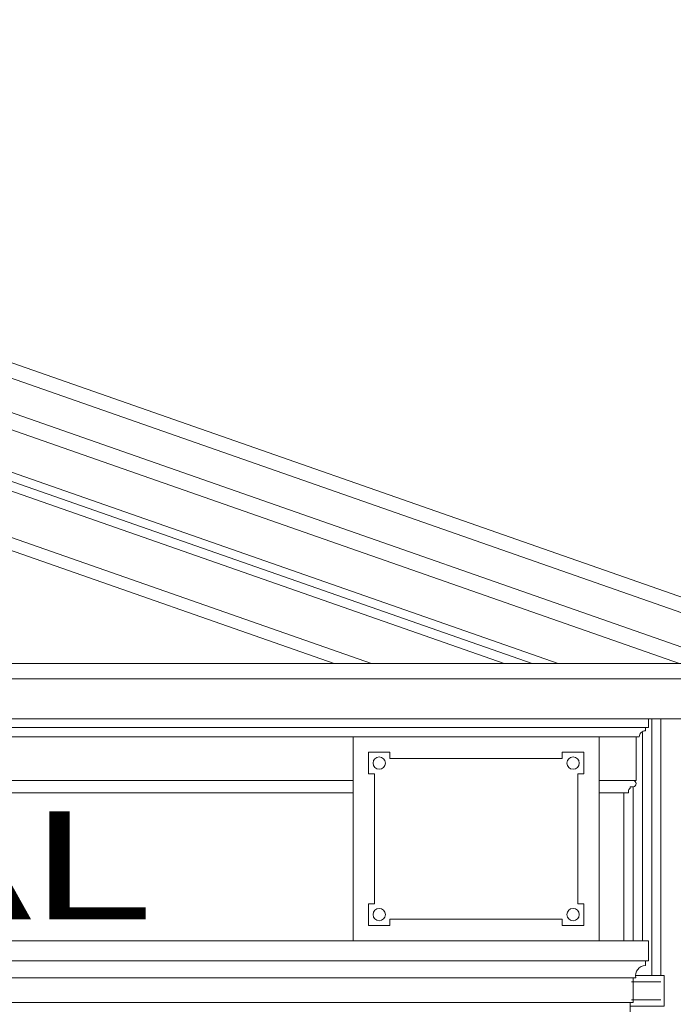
# Model space of a CAD drawing. Extents: x 0 to 286551, y -50 to 581131.
# Tile 200 of 207: x 275545 to 277666, y 567604 to 570800. Entities that reach past the tile are written whole.
import ezdxf
from ezdxf.enums import TextEntityAlignment as Align

# ---------------------------------------------------------------- set-up
doc = ezdxf.new("R2010")
doc.units = 0
doc.header["$MEASUREMENT"] = 0
doc.layers.add('0.15 GRIJS', color=252, linetype='CONTINUOUS', lineweight=15)

msp = doc.modelspace()

# ---------------------------------------------------------------- linework, layer by layer
at = {"layer": '0.15 GRIJS'}
msp.add_line((277292.8, 568710.2), (272336.5, 570444.3), dxfattribs=at)
for points in [[(277966.1, 568830.2), (272336.5, 570799.9)], [(277932.4, 568791.9), (272336.5, 570749.8)], [(277846.1, 568710.2), (272336.5, 570637.9)], [(277686.4, 568710.2), (272336.5, 570582.1)], [(277208, 568710.2), (272336.5, 570414.7)], [(277117.1, 568710.2), (272336.5, 570382.9)], [(272336.5, 570232.5), (276687.2, 568710.2)], [(272336.5, 570190.1), (276566, 568710.2)], [(277806.1, 568660.2), (272336.5, 568660.2)], [(277596.5, 568530.2), (277596.5, 567697.9)], [(277626.5, 568530.2), (277626.5, 567697.9)], [(267091.9, 568502.2), (277576.1, 568502.2)], [(277566.5, 568485.9), (277566.5, 567810.2)], [(267121.9, 568472.2), (277546.1, 568472.2)], [(276626.9, 568330.2), (268046.1, 568330.2)], [(277536.1, 568330.2), (277426.1, 568330.2)], [(277536.5, 567810.2), (277536.5, 568310.2)], [(276626.9, 568290.2), (268046.1, 568290.2)], [(277506.1, 567810.2), (277506.1, 568290.2)], [(272336.5, 567810.2), (277586.1, 567810.2)], [(272336.5, 567745.2), (277586.1, 567745.2)], [(272336.5, 567690.2), (277544.5, 567690.2)], [(277526.5, 567597.9), (277626.5, 567597.9), (277636.5, 567597.9), (277636.5, 567697.9), (277543.9, 567697.9)], [(277626.5, 567676.6), (277530.9, 567676.6)], [(272336.5, 567610.2), (277536.1, 567610.2)], [(277626.5, 567619.1), (277530.9, 567619.1)]]:
    msp.add_lwpolyline(points, dxfattribs=at)
for points in [[(272336.5, 568710.2), (277846.1, 568710.2), (277846.1, 568690.2, 0.414214), (277816.1, 568660.2), (277806.1, 568660.2), (277806.1, 568530.2), (272336.5, 568530.2)], [(277586.1, 568530.2), (277586.1, 568502.2), (277576.1, 568502.2), (277576.1, 568492.2, 0.414214), (277556.1, 568472.2), (277546.1, 568472.2), (277546.1, 568330.2), (277536.1, 568330.2, -1), (277536.1, 568310.2), (277526.1, 568310.2), (277526.1, 568305.2, 0.267949), (277521.1, 568296.6), (277521.1, 568290.2), (277506.1, 568290.2), (277426.1, 568290.2)], [(277506.1, 567510.2), (277526.1, 567510.2), (277526.1, 567610.2), (277536.1, 567610.2), (277536.1, 567690.2), (277544.5, 567690.2, -0.459597), (277576.1, 567730.2), (277576.1, 567745.2), (277586.1, 567745.2), (277586.1, 567810.2)]]:
    msp.add_lwpolyline(points, format="xyb", dxfattribs=at)
for points in [[(277426.1, 567810.2), (276626.9, 567810.2), (276626.9, 568472.2), (277426.1, 568472.2)], [(277356.1, 568352.2), (277376.1, 568352.2), (277376.1, 568422.2), (277306.1, 568422.2), (277306.1, 568402.2), (276746.9, 568402.2), (276746.9, 568422.2), (276676.9, 568422.2), (276676.9, 568352.2), (276696.9, 568352.2), (276696.9, 567930.2), (276676.9, 567930.2), (276676.9, 567860.2), (276746.9, 567860.2), (276746.9, 567880.2), (277306.1, 567880.2), (277306.1, 567860.2), (277376.1, 567860.2), (277376.1, 567930.2), (277356.1, 567930.2)]]:
    msp.add_lwpolyline(points, close=True, dxfattribs=at)
for centre in [(276711.9, 568387.2), (277341.1, 568387.2), (276711.9, 567895.2), (277341.1, 567895.2)]:
    msp.add_circle(centre, 20, dxfattribs=at)

# ---------------------------------------------------------------- texts
at = {"layer": '0.15 GRIJS', "width": 1.386667}
msp.add_text('STADSGEHOORZAAL', height=350, dxfattribs=at).set_placement((268696.9, 567880.2), (275976.9, 567880.2), align=Align.FIT)

doc.saveas('drawing.dxf')
